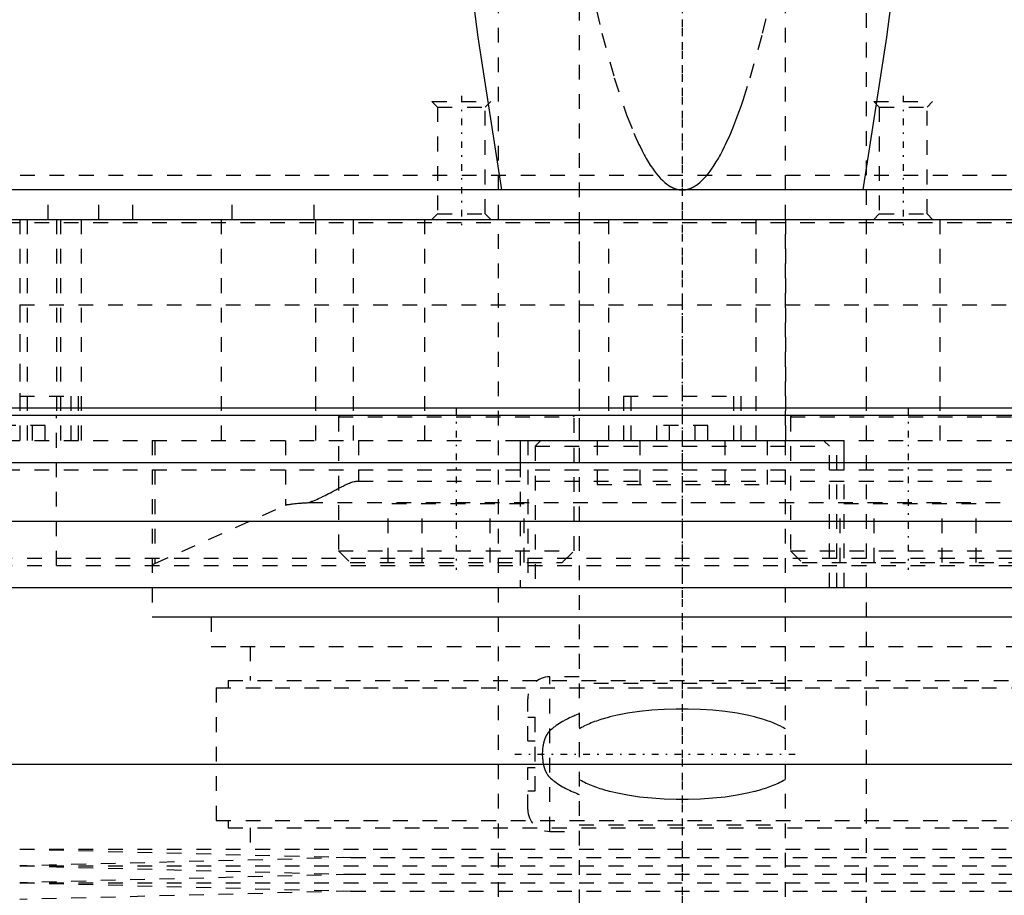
# Model space of a CAD drawing. Extents: x -120 to 120, y -1 to 900.
# Tile 5 of 11: x -45 to 22, y 440 to 499. Entities that reach past the tile are written whole.
import ezdxf

# ---------------------------------------------------------------- set-up
doc = ezdxf.new("R2010")
doc.units = 0
doc.linetypes.add('CENTER', pattern=[1.5, 0.45, -0.5, 0.05, -0.5])
doc.linetypes.add('DASHED', pattern=[2, 1, -1])
for name, color, linetype in [('AM_0', 7, 'CONTINUOUS'), ('AM_3', 7, 'DASHED'), ('AM_7', 7, 'CENTER')]:
    doc.layers.add(name, color=color, linetype=linetype)

msp = doc.modelspace()

# ---------------------------------------------------------------- linework, layer by layer
at = {"layer": 'AM_0', "color": 7, "linetype": 'CONTINUOUS'}
for p, q in [((79, 487.5), (-79, 487.5)), ((-78.5, 485.5), (78.5, 485.5)), ((-78.5, 472.7), (78.5, 472.7)), ((-78.5, 472.2), (78.5, 472.2)), ((-11, 470.5), (-11, 469)), ((-11, 470.5), (11, 470.5)), ((11, 469), (11, 470.5)), ((-59.5, 469), (59.5, 469)), ((51, 465), (-51, 465)), ((-68.3, 460.5), (68.3, 460.5)), ((65.592, 448.5), (-65.592, 448.5))]:
    msp.add_line(p, q, dxfattribs=at)
for points in [[(-12.262, 487.5, 0), (-13.859, 497.874, 0), (-17.034, 522.415, 0), (-20.18, 551.977, 0), (-21.74, 568.626, 0)], [(21.74, 568.626, 0), (20.18, 551.977, 0), (17.034, 522.415, 0), (13.859, 497.874, 0), (12.262, 487.5, 0)]]:
    msp.add_polyline3d(points, dxfattribs=at)
at = {"layer": 'AM_3', "color": 6, "linetype": 'DASHED'}
for p, q in [((-7, 874), (-7, 355.5)), ((7, 355.5), (7, 874)), ((-12.5, 858.5), (-12.5, 396.5)), ((12.5, 396.5), (12.5, 858.5)), ((-17, 493.5), (-16.621, 493.121)), ((-17, 493.5), (-13, 493.5)), ((-16.621, 493.121), (-16.621, 485.879)), ((-16.621, 493.121), (-13.379, 493.121)), ((-13.379, 493.121), (-13, 493.5)), ((-13.379, 485.879), (-13.379, 493.121)), ((13, 493.5), (13.379, 493.121)), ((13, 493.5), (17, 493.5)), ((13.379, 493.121), (13.379, 485.879)), ((13.379, 493.121), (16.621, 493.121)), ((16.621, 493.121), (17, 493.5)), ((16.621, 485.879), (16.621, 493.121)), ((-78.973, 488.5), (78.973, 488.5)), ((-12.262, 487.5), (-77, 487.5)), ((-43.077, 485.5), (-43.077, 487.5)), ((-39.615, 485.5), (-39.615, 487.5)), ((-37.308, 485.5), (-37.308, 487.5)), ((-30.577, 485.5), (-30.577, 487.5)), ((-25, 485.5), (-25, 487.5)), ((-45, 485.5), (-45, 470.5)), ((-44.5, 485.5), (-44.5, 470.5)), ((-42.5, 485.5), (-42.5, 472.2)), ((-42.225, 485.5), (-42.225, 470.5)), ((-40.833, 485.5), (-40.833, 470.5)), ((-31.31, 485.5), (-31.31, 470.5)), ((-24.92, 485.5), (-24.92, 470.5)), ((-22.363, 485.5), (-22.363, 470.5)), ((-17.5, 485.5), (-17.5, 470.5)), ((-16.621, 485.879), (-17, 485.5)), ((-16.621, 485.879), (-13.379, 485.879)), ((-13, 485.5), (-13.379, 485.879)), ((-7, 485.5), (-7, 470.5)), ((-5, 485.5), (-5, 470.5)), ((5, 485.5), (5, 470.5)), ((7, 485.5), (7, 470.5)), ((13.379, 485.879), (13, 485.5)), ((13.379, 485.879), (16.621, 485.879)), ((17, 485.5), (16.621, 485.879)), ((17.5, 485.5), (17.5, 470.5)), ((-60, 485.3), (60, 485.3)), ((-45, 479.7), (45, 479.7)), ((-45, 479.7), (-45, 472.2)), ((-45, 479.7), (0, 479.7)), ((-49, 473.5), (-41, 473.5)), ((-41.5, 470.5), (-41.5, 473.5)), ((-41, 470.5), (-41, 473.5)), ((-4, 473.5), (-4, 470.5)), ((-4, 473.5), (4, 473.5)), ((-3.5, 473.5), (-3.5, 470.5)), ((3.5, 470.5), (3.5, 473.5)), ((4, 470.5), (4, 473.5)), ((-42.5, 462), (-42.5, 472.2)), ((-23.251, 472.2), (-23.351, 472.1)), ((-7.351, 472.1), (-7.451, 472.2)), ((7.451, 472.2), (7.351, 472.1)), ((-43.268, 471.5), (-46.732, 471.5)), ((-44.134, 470.5), (-44.134, 471.5)), ((-43.268, 470.5), (-43.268, 471.5)), ((-23.351, 472.1), (-23.351, 463)), ((-23.351, 472.1), (-7.351, 472.1)), ((-7.351, 463), (-7.351, 472.1)), ((1.732, 471.5), (-1.732, 471.5)), ((-1.732, 470.5), (-1.732, 471.5)), ((-0.866, 470.5), (-0.866, 471.5)), ((0.866, 470.5), (0.866, 471.5)), ((1.732, 470.5), (1.732, 471.5)), ((7.351, 472.1), (7.351, 463)), ((7.351, 472.1), (23.351, 472.1)), ((-50, 470.5), (50, 470.5)), ((-36, 470.5), (-36, 458.5)), ((-35.825, 470.5), (-35.825, 462.143)), ((-26.956, 470.5), (-26.956, 466.096)), ((-22, 470.5), (-22, 467.736)), ((-10.5, 470.5), (-10.5, 460.5)), ((-9.6, 470.5), (-10, 470.1)), ((-10, 470.1), (-10, 460.5)), ((-10, 470.1), (10, 470.1)), ((-5.774, 470.5), (-5.774, 467.5)), ((-2.887, 470.5), (-2.887, 467.5)), ((2.887, 470.5), (2.887, 467.5)), ((5.774, 470.5), (5.774, 467.5)), ((10, 470.1), (9.6, 470.5)), ((10, 460.5), (10, 470.1)), ((10.5, 460.5), (10.5, 470.5)), ((-59.5, 469), (60, 469)), ((-11, 469), (-11, 460.5)), ((11, 460.5), (11, 469)), ((-60, 468.5), (60, 468.5)), ((-22, 467.736), (22, 467.736)), ((-5.774, 467.5), (5.774, 467.5)), ((-35.825, 462.143), (-26.956, 466.096)), ((-25.41, 466.274), (25.41, 466.274)), ((-19.97, 462.2), (-19.97, 466.2)), ((-10.733, 466.2), (-19.97, 466.2)), ((-17.661, 462.2), (-17.661, 466.2)), ((-13.042, 462.2), (-13.042, 466.2)), ((-10.733, 462.2), (-10.733, 466.2)), ((10.733, 462.2), (10.733, 466.2)), ((19.97, 466.2), (10.733, 466.2)), ((13.042, 462.2), (13.042, 466.2)), ((17.661, 462.2), (17.661, 466.2)), ((19.97, 462.2), (19.97, 466.2)), ((-23.351, 463), (-22.551, 462.2)), ((-23.351, 463), (-7.351, 463)), ((-8.151, 462.2), (-7.351, 463)), ((7.351, 463), (8.151, 462.2)), ((7.351, 463), (23.351, 463)), ((-52.5, 462.5), (52.5, 462.5)), ((-22.551, 462.2), (-8.151, 462.2)), ((8.151, 462.2), (22.551, 462.2)), ((-52.5, 462), (52.5, 462)), ((-36, 458.518), (36, 458.518)), ((36, 458.5), (-36, 458.5)), ((-32, 458.5), (-32, 456.5)), ((-32, 456.5), (32, 456.5)), ((-29.35, 456.5), (-29.35, 454.2)), ((-30.85, 454.2), (-30.85, 453.7)), ((-30.85, 454.2), (30.85, 454.2)), ((-7, 454.45), (-9, 454.45)), ((-9, 443.95), (-9, 454.45)), ((-31.65, 453.7), (-31.65, 444.7)), ((-31.65, 453.7), (31.65, 453.7)), ((7, 454), (-7, 454)), ((-10.5, 450.1), (-10.5, 452.95)), ((-10.5, 451.7), (-10, 451.7)), ((-10, 446.7), (-10, 451.7)), ((-10.5, 450.1), (-10, 450.1)), ((-10.5, 445.45), (-10.5, 448.3)), ((-10.5, 448.3), (-10, 448.3)), ((-10.5, 446.7), (-10, 446.7)), ((-31.65, 444.7), (31.65, 444.7)), ((-30.85, 444.7), (-30.85, 444.2)), ((-30.85, 444.2), (30.85, 444.2)), ((-29.35, 444.2), (-29.35, 442.75)), ((-7, 444.4), (7, 444.4)), ((-9, 443.95), (-7, 443.95)), ((-45, 442.75), (-22.5, 442.18)), ((-45, 442.75), (45, 442.75)), ((-22.5, 442.18), (-45, 441.61)), ((-22.5, 442.18), (22.5, 442.18)), ((-45, 441.61), (-22.5, 441.04)), ((-45, 441.61), (45, 441.61)), ((-22.5, 441.04), (-45, 440.47)), ((-22.5, 441.04), (22.5, 441.04)), ((-45, 440.47), (-22.5, 439.9)), ((-45, 440.47), (45, 440.47)), ((-22.5, 439.9), (-45, 439.33)), ((-22.5, 439.9), (22.5, 439.9))]:
    msp.add_line(p, q, dxfattribs=at)
for points in [[(-6.292, 501.657, 0), (-5.456, 498.136, 0), (-4.619, 495.117, 0), (-3.78, 492.6, 0), (-3.291, 491.364, 0), (-3.151, 491.042, 0), (-3.011, 490.734, 0), (-2.941, 490.586, 0), (-2.871, 490.44, 0), (-2.731, 490.161, 0), (-2.591, 489.895, 0), (-2.521, 489.767, 0), (-2.451, 489.643, 0), (-2.311, 489.405, 0), (-2.171, 489.181, 0), (-2.101, 489.074, 0), (-2.031, 488.971, 0), (-1.891, 488.775, 0), (-1.751, 488.593, 0), (-1.611, 488.425, 0), (-1.471, 488.272, 0), (-1.331, 488.132, 0), (-1.261, 488.067, 0), (-1.191, 488.006, 0), (-1.051, 487.894, 0), (-0.911, 487.796, 0), (-0.829, 487.745, 0), (-0.806, 487.731, 0), (-0.782, 487.718, 0), (-0.771, 487.712, 0), (-0.759, 487.705, 0), (-0.736, 487.693, 0), (-0.712, 487.681, 0), (-0.689, 487.669, 0), (-0.666, 487.658, 0), (-0.642, 487.647, 0), (-0.631, 487.642, 0), (-0.619, 487.637, 0), (-0.595, 487.626, 0), (-0.572, 487.617, 0), (-0.549, 487.607, 0), (-0.525, 487.598, 0), (-0.502, 487.59, 0), (-0.49, 487.586, 0), (-0.479, 487.582, 0), (-0.455, 487.574, 0), (-0.432, 487.567, 0), (-0.42, 487.563, 0), (-0.409, 487.56, 0), (-0.385, 487.553, 0), (-0.362, 487.547, 0), (-0.35, 487.544, 0), (-0.339, 487.541, 0), (-0.315, 487.535, 0), (-0.292, 487.53, 0), (-0.269, 487.526, 0), (-0.245, 487.521, 0), (-0.222, 487.518, 0), (-0.21, 487.516, 0), (-0.199, 487.514, 0), (-0.175, 487.511, 0), (-0.152, 487.508, 0), (-0.128, 487.506, 0), (-0.105, 487.504, 0), (-0.082, 487.502, 0), (-0.07, 487.502, 0), (-0.058, 487.501, 0), (-0.035, 487.5, 0), (-0.012, 487.5, 0), (0, 487.5, 0)], [(0, 487.5, 0), (0.012, 487.5, 0), (0.035, 487.5, 0), (0.058, 487.501, 0), (0.07, 487.502, 0), (0.082, 487.502, 0), (0.105, 487.504, 0), (0.128, 487.506, 0), (0.152, 487.508, 0), (0.175, 487.511, 0), (0.199, 487.514, 0), (0.21, 487.516, 0), (0.222, 487.518, 0), (0.245, 487.521, 0), (0.269, 487.526, 0), (0.292, 487.53, 0), (0.315, 487.535, 0), (0.339, 487.541, 0), (0.35, 487.544, 0), (0.362, 487.547, 0), (0.385, 487.553, 0), (0.409, 487.56, 0), (0.42, 487.563, 0), (0.432, 487.567, 0), (0.455, 487.574, 0), (0.479, 487.582, 0), (0.49, 487.586, 0), (0.502, 487.59, 0), (0.525, 487.598, 0), (0.549, 487.607, 0), (0.572, 487.617, 0), (0.595, 487.626, 0), (0.619, 487.637, 0), (0.631, 487.642, 0), (0.642, 487.647, 0), (0.666, 487.658, 0), (0.689, 487.669, 0), (0.712, 487.681, 0), (0.736, 487.693, 0), (0.759, 487.705, 0), (0.771, 487.712, 0), (0.782, 487.718, 0), (0.806, 487.731, 0), (0.829, 487.745, 0), (0.852, 487.759, 0), (0.876, 487.773, 0), (0.899, 487.788, 0), (0.911, 487.796, 0), (0.922, 487.803, 0), (0.946, 487.819, 0), (0.969, 487.835, 0), (1.051, 487.894, 0), (1.191, 488.006, 0), (1.261, 488.067, 0), (1.331, 488.132, 0), (1.471, 488.272, 0), (1.611, 488.425, 0), (1.751, 488.593, 0), (1.891, 488.775, 0), (2.031, 488.971, 0), (2.101, 489.074, 0), (2.171, 489.181, 0), (2.311, 489.405, 0), (2.451, 489.643, 0), (2.521, 489.767, 0), (2.591, 489.895, 0), (2.731, 490.161, 0), (2.871, 490.44, 0), (2.941, 490.586, 0), (3.011, 490.734, 0), (3.151, 491.042, 0), (3.291, 491.364, 0), (3.431, 491.699, 0), (3.571, 492.049, 0), (3.71, 492.413, 0), (3.78, 492.6, 0), (3.85, 492.79, 0), (3.99, 493.182, 0), (4.13, 493.588, 0), (4.619, 495.117, 0), (5.456, 498.136, 0), (6.292, 501.657, 0)], [(-23.351, 467.237, 0), (-23.316, 467.256, 0), (-23.246, 467.293, 0), (-23.175, 467.329, 0), (-23.139, 467.347, 0), (-23.104, 467.366, 0), (-23.033, 467.401, 0), (-22.961, 467.437, 0), (-22.89, 467.471, 0), (-22.818, 467.505, 0), (-22.745, 467.538, 0), (-22.709, 467.554, 0), (-22.672, 467.57, 0), (-22.598, 467.6, 0), (-22.524, 467.629, 0), (-22.448, 467.655, 0), (-22.371, 467.679, 0), (-22.293, 467.7, 0), (-22.253, 467.708, 0), (-22.212, 467.716, 0), (-22.164, 467.724, 0), (-22.15, 467.726, 0), (-22.136, 467.728, 0), (-22.129, 467.728, 0), (-22.122, 467.729, 0), (-22.108, 467.73, 0), (-22.094, 467.732, 0), (-22.08, 467.733, 0), (-22.065, 467.734, 0), (-22.051, 467.734, 0), (-22.044, 467.735, 0), (-22.037, 467.735, 0), (-22.022, 467.735, 0), (-22.007, 467.736, 0), (-22, 467.736, 0)], [(-25.41, 466.274, 0), (-25.359, 466.29, 0), (-25.255, 466.324, 0), (-25.15, 466.362, 0), (-25.096, 466.382, 0), (-25.043, 466.403, 0), (-24.934, 466.447, 0), (-24.824, 466.494, 0), (-24.713, 466.544, 0), (-24.6, 466.596, 0), (-24.486, 466.65, 0), (-24.428, 466.678, 0), (-24.37, 466.707, 0), (-24.254, 466.765, 0), (-24.136, 466.825, 0), (-24.017, 466.886, 0), (-23.898, 466.948, 0), (-23.778, 467.012, 0), (-23.717, 467.044, 0), (-23.657, 467.076, 0), (-23.535, 467.14, 0), (-23.413, 467.205, 0), (-23.351, 467.237, 0)], [(-26.956, 466.096, 0), (-26.943, 466.102, 0), (-26.91, 466.113, 0), (-26.871, 466.124, 0), (-26.848, 466.13, 0), (-26.824, 466.135, 0), (-26.77, 466.146, 0), (-26.709, 466.157, 0), (-26.642, 466.168, 0), (-26.567, 466.178, 0), (-26.486, 466.188, 0), (-26.443, 466.193, 0), (-26.399, 466.198, 0), (-26.305, 466.208, 0), (-26.204, 466.218, 0), (-26.098, 466.227, 0), (-25.985, 466.236, 0), (-25.867, 466.245, 0), (-25.806, 466.25, 0), (-25.743, 466.254, 0), (-25.614, 466.262, 0), (-25.479, 466.27, 0), (-25.41, 466.274, 0)], [(-35.999, 461.995, 0), (-35.992, 462.02, 0), (-35.951, 462.069, 0), (-35.875, 462.118, 0), (-35.825, 462.143, 0)], [(-36, 461.986, 0), (-36, 461.987, 0), (-36, 461.991, 0), (-36, 461.994, 0), (-35.999, 461.995, 0)], [(7, 450.913, 0), (6.948, 450.944, 0), (6.844, 451.002, 0), (6.738, 451.059, 0), (6.684, 451.086, 0), (6.63, 451.113, 0), (6.521, 451.166, 0), (6.41, 451.217, 0), (6.297, 451.266, 0), (6.183, 451.313, 0), (6.068, 451.359, 0), (6.01, 451.381, 0), (5.951, 451.403, 0), (5.834, 451.446, 0), (5.715, 451.487, 0), (5.594, 451.527, 0), (5.473, 451.565, 0), (5.35, 451.603, 0), (5.288, 451.621, 0), (5.226, 451.639, 0), (5.101, 451.673, 0), (4.974, 451.707, 0), (4.911, 451.723, 0), (4.523, 451.815, 0), (3.724, 451.97, 0), (2.903, 452.089, 0), (2.071, 452.174, 0), (1.236, 452.228, 0), (0.408, 452.255, 0), (0, 452.258, 0), (-0.408, 452.255, 0), (-1.236, 452.228, 0), (-2.071, 452.174, 0), (-2.903, 452.089, 0), (-3.724, 451.97, 0), (-4.523, 451.815, 0), (-4.911, 451.723, 0), (-4.974, 451.707, 0), (-5.101, 451.673, 0), (-5.226, 451.639, 0), (-5.288, 451.621, 0), (-5.35, 451.603, 0), (-5.473, 451.565, 0), (-5.594, 451.527, 0), (-5.715, 451.487, 0), (-5.834, 451.446, 0), (-5.951, 451.403, 0), (-6.01, 451.381, 0), (-6.068, 451.359, 0), (-6.183, 451.313, 0), (-6.297, 451.266, 0), (-6.41, 451.217, 0), (-6.521, 451.166, 0), (-6.63, 451.113, 0), (-6.684, 451.086, 0), (-6.738, 451.059, 0), (-6.844, 451.002, 0), (-6.948, 450.944, 0), (-7, 450.913, 0)], [(-7, 451.931, 0), (-7.061, 451.908, 0), (-7.184, 451.86, 0), (-7.305, 451.811, 0), (-7.366, 451.786, 0), (-7.426, 451.76, 0), (-7.547, 451.707, 0), (-7.666, 451.652, 0), (-7.784, 451.595, 0), (-7.901, 451.535, 0), (-8.016, 451.474, 0), (-8.073, 451.443, 0), (-8.129, 451.411, 0), (-8.241, 451.345, 0), (-8.35, 451.278, 0), (-8.457, 451.208, 0), (-8.562, 451.136, 0), (-8.665, 451.061, 0), (-8.715, 451.023, 0), (-8.764, 450.984, 0), (-8.861, 450.904, 0), (-8.954, 450.822, 0), (-9, 450.78, 0)], [(-9, 450.78, 0), (-9.008, 450.772, 0), (-9.024, 450.757, 0), (-9.04, 450.74, 0), (-9.048, 450.732, 0), (-9.056, 450.723, 0), (-9.071, 450.705, 0), (-9.087, 450.687, 0), (-9.102, 450.668, 0), (-9.117, 450.648, 0), (-9.132, 450.628, 0), (-9.139, 450.618, 0), (-9.146, 450.607, 0), (-9.161, 450.586, 0), (-9.175, 450.564, 0), (-9.189, 450.541, 0), (-9.203, 450.518, 0), (-9.217, 450.494, 0), (-9.223, 450.482, 0), (-9.23, 450.47, 0), (-9.243, 450.445, 0), (-9.256, 450.42, 0), (-9.262, 450.407, 0), (-9.269, 450.394, 0), (-9.281, 450.367, 0), (-9.293, 450.34, 0), (-9.299, 450.327, 0), (-9.305, 450.313, 0), (-9.316, 450.285, 0), (-9.327, 450.257, 0), (-9.338, 450.228, 0), (-9.349, 450.199, 0), (-9.359, 450.17, 0), (-9.364, 450.155, 0), (-9.369, 450.14, 0), (-9.378, 450.11, 0), (-9.387, 450.079, 0), (-9.396, 450.048, 0), (-9.405, 450.017, 0), (-9.413, 449.985, 0), (-9.417, 449.969, 0), (-9.421, 449.953, 0), (-9.429, 449.92, 0), (-9.436, 449.887, 0), (-9.443, 449.854, 0), (-9.45, 449.821, 0), (-9.456, 449.788, 0), (-9.459, 449.771, 0), (-9.462, 449.754, 0), (-9.467, 449.721, 0), (-9.472, 449.687, 0), (-9.487, 449.569, 0), (-9.503, 449.364, 0), (-9.507, 449.262, 0), (-9.507, 449.161, 0), (-9.499, 448.956, 0), (-9.478, 448.752, 0), (-9.46, 448.635, 0), (-9.454, 448.601, 0), (-9.448, 448.568, 0), (-9.444, 448.551, 0), (-9.441, 448.535, 0), (-9.434, 448.502, 0), (-9.426, 448.469, 0), (-9.418, 448.436, 0), (-9.41, 448.402, 0), (-9.401, 448.37, 0), (-9.397, 448.353, 0), (-9.392, 448.337, 0), (-9.382, 448.304, 0), (-9.372, 448.271, 0), (-9.362, 448.239, 0), (-9.351, 448.207, 0), (-9.339, 448.175, 0), (-9.333, 448.159, 0), (-9.327, 448.143, 0), (-9.315, 448.112, 0), (-9.302, 448.081, 0), (-9.295, 448.065, 0), (-9.289, 448.05, 0), (-9.275, 448.019, 0), (-9.26, 447.989, 0), (-9.253, 447.974, 0), (-9.246, 447.96, 0), (-9.231, 447.931, 0), (-9.215, 447.903, 0), (-9.199, 447.876, 0), (-9.183, 447.849, 0), (-9.167, 447.824, 0), (-9.159, 447.811, 0), (-9.151, 447.799, 0), (-9.134, 447.775, 0), (-9.117, 447.751, 0), (-9.099, 447.729, 0), (-9.082, 447.707, 0), (-9.064, 447.686, 0), (-9.055, 447.676, 0), (-9.046, 447.666, 0), (-9.028, 447.647, 0), (-9.009, 447.629, 0), (-9, 447.62, 0)], [(-9, 447.62, 0), (-8.954, 447.578, 0), (-8.861, 447.496, 0), (-8.764, 447.416, 0), (-8.715, 447.377, 0), (-8.665, 447.339, 0), (-8.562, 447.264, 0), (-8.457, 447.192, 0), (-8.35, 447.122, 0), (-8.241, 447.055, 0), (-8.129, 446.989, 0), (-8.073, 446.957, 0), (-8.016, 446.926, 0), (-7.901, 446.865, 0), (-7.784, 446.805, 0), (-7.666, 446.748, 0), (-7.547, 446.693, 0), (-7.426, 446.64, 0), (-7.366, 446.614, 0), (-7.305, 446.589, 0), (-7.184, 446.54, 0), (-7.061, 446.492, 0), (-7, 446.469, 0)], [(-7, 447.487, 0), (-6.948, 447.456, 0), (-6.844, 447.398, 0), (-6.738, 447.341, 0), (-6.684, 447.314, 0), (-6.63, 447.287, 0), (-6.521, 447.234, 0), (-6.41, 447.183, 0), (-6.297, 447.134, 0), (-6.183, 447.087, 0), (-6.068, 447.041, 0), (-6.01, 447.019, 0), (-5.951, 446.997, 0), (-5.834, 446.954, 0), (-5.715, 446.913, 0), (-5.594, 446.873, 0), (-5.473, 446.835, 0), (-5.35, 446.797, 0), (-5.288, 446.779, 0), (-5.226, 446.761, 0), (-5.101, 446.727, 0), (-4.974, 446.693, 0), (-4.911, 446.677, 0), (-4.523, 446.585, 0), (-3.724, 446.43, 0), (-2.903, 446.311, 0), (-2.071, 446.226, 0), (-1.236, 446.172, 0), (-0.408, 446.145, 0), (0, 446.142, 0), (0.408, 446.145, 0), (1.236, 446.172, 0), (2.071, 446.226, 0), (2.903, 446.311, 0), (3.724, 446.43, 0), (4.523, 446.585, 0), (4.911, 446.677, 0), (4.974, 446.693, 0), (5.101, 446.727, 0), (5.226, 446.761, 0), (5.288, 446.779, 0), (5.35, 446.797, 0), (5.473, 446.835, 0), (5.594, 446.873, 0), (5.715, 446.913, 0), (5.834, 446.954, 0), (5.951, 446.997, 0), (6.01, 447.019, 0), (6.068, 447.041, 0), (6.183, 447.087, 0), (6.297, 447.134, 0), (6.41, 447.183, 0), (6.521, 447.234, 0), (6.63, 447.287, 0), (6.684, 447.314, 0), (6.738, 447.341, 0), (6.844, 447.398, 0), (6.948, 447.456, 0), (7, 447.487, 0)]]:
    msp.add_polyline3d(points, dxfattribs=at)
for centre, start, end in [((-9, 452.95), 90, 180), ((-9, 445.45), 180, 270)]:
    msp.add_arc(centre, 1.5, start, end, dxfattribs=at)
at = {"layer": 'AM_7', "color": 4, "linetype": 'CENTER'}
for p, q in [((0, 899.925), (0, 329.575)), ((0, 700.5), (0, 370.5)), ((-15, 493.9), (-15, 485.1)), ((15, 493.9), (15, 485.1)), ((0, 480.075), (0, 459.915)), ((-15.351, 472.7), (-15.351, 461.7)), ((15.351, 472.7), (15.351, 461.7)), ((0, 458.188), (0, 421.062)), ((-11.375, 449.2), (7.875, 449.2))]:
    msp.add_line(p, q, dxfattribs=at)

doc.saveas('drawing.dxf')
